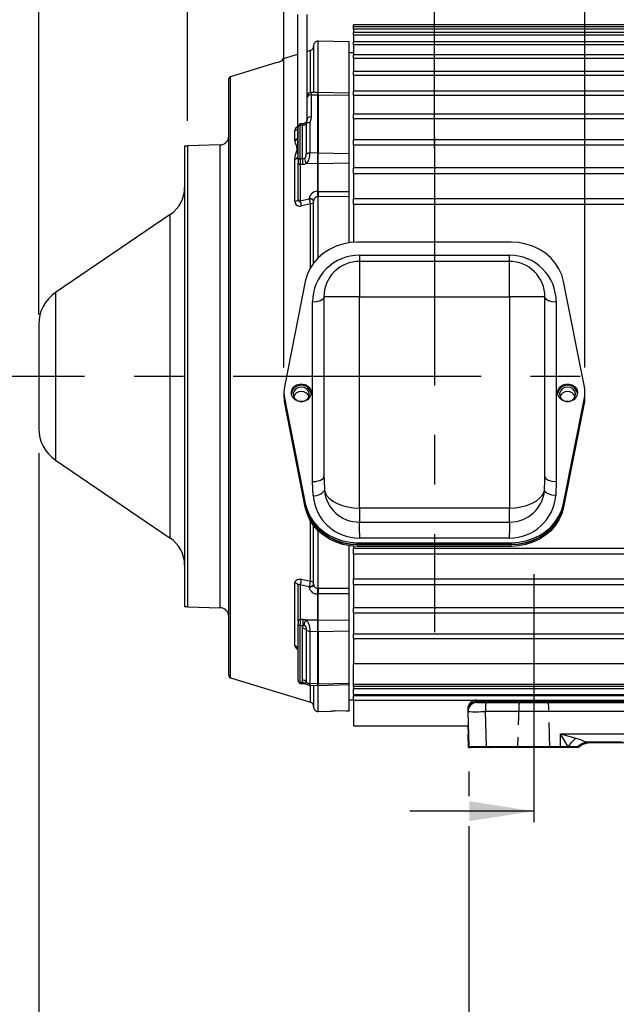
# Model space of a CAD drawing. Header units: inches. Extents: x 0 to 77, y 0 to 59.5.
# Tile 3 of 19: x 9.6 to 18.1, y 12 to 25.9. Entities that reach past the tile are written whole.
import ezdxf

# ---------------------------------------------------------------- set-up
doc = ezdxf.new("R2010")
doc.units = ezdxf.units.IN
doc.header["$LTSCALE"] = 7
doc.header["$MEASUREMENT"] = 0
doc.linetypes.add('CENTERX2', pattern=[0.8, 0.5, -0.1, 0.1, -0.1])
doc.linetypes.add('HIDDEN', pattern=[0.075, 0.05, -0.025])
doc.layers.add('CENTER', color=40, linetype='CENTERX2')
doc.layers.add('HIDDEN', color=102, linetype='HIDDEN')
doc.layers.add('DIMENSIONS', color=140, linetype='Continuous', lineweight=25)
doc.styles.add('SLDTEXTSTYLE0', font='TXT', dxfattribs={"width": 0.7})
doc.dimstyles.new('SLDDIMSTYLE1', dxfattribs={"dimtxt": 0.518519, "dimasz": 0.91, "dimexe": 0, "dimexo": 0.0625, "dimgap": 0.12963, "dimtad": 0, "dimtih": 1, "dimtoh": 1, "dimrnd": 1e-09, "dimzin": 12, "dimdsep": 46, "dimtxsty": 'SLDTEXTSTYLE0', "dimsah": 1, "dimcen": 0.09, "dimadec": 0, "dimazin": 3, "dimtfac": 1, "dimtmove": 0, "dimatfit": 0, "dimfxl": 0, "dimfrac": 2, "dimtolj": 1, "dimtzin": 12, "dimarcsym": 0})
doc.dimstyles.new('SLDDIMSTYLE11', dxfattribs={"dimtxt": 0.518519, "dimasz": 0.91, "dimexe": 0, "dimexo": 0.0625, "dimgap": 0.12963, "dimtad": 0, "dimtih": 1, "dimtoh": 1, "dimrnd": 1e-09, "dimzin": 4, "dimdsep": 46, "dimtxsty": 'SLDTEXTSTYLE0', "dimsah": 1, "dimcen": 0.09, "dimadec": 0, "dimazin": 1, "dimtfac": 1, "dimtmove": 0, "dimatfit": 0, "dimfxl": 0, "dimfrac": 2, "dimtolj": 1, "dimtzin": 12, "dimarcsym": 0})
doc.dimstyles.new('SLDDIMSTYLE3', dxfattribs={"dimtxt": 0.518519, "dimasz": 0.91, "dimexe": 0, "dimexo": 0.0625, "dimgap": 0.12963, "dimtad": 0, "dimtih": 1, "dimtoh": 1, "dimrnd": 1e-09, "dimzin": 12, "dimdsep": 46, "dimtxsty": 'SLDTEXTSTYLE0', "dimsah": 1, "dimcen": 0.09, "dimadec": 0, "dimazin": 3, "dimtfac": 1, "dimtofl": 0, "dimtmove": 0, "dimatfit": 3, "dimfxl": 0, "dimfrac": 2, "dimtolj": 1, "dimtzin": 12, "dimarcsym": 0})
doc.dimstyles.new('SLDDIMSTYLE4', dxfattribs={"dimtxt": 0.518519, "dimasz": 0.91, "dimexe": 0, "dimexo": 0.0625, "dimgap": 0.12963, "dimtad": 0, "dimtih": 1, "dimtoh": 1, "dimrnd": 1e-09, "dimzin": 4, "dimdsep": 46, "dimtxsty": 'SLDTEXTSTYLE0', "dimsah": 1, "dimcen": 0.09, "dimadec": 0, "dimazin": 1, "dimtfac": 1, "dimtofl": 0, "dimtmove": 0, "dimatfit": 3, "dimfxl": 0, "dimfrac": 2, "dimtolj": 1, "dimtzin": 12, "dimarcsym": 0})

# ---------------------------------------------------------------- blocks, each defined once
blk = doc.blocks.new('_D_20')
at = {"layer": 'DIMENSIONS'}
for p, q in [((15.484, 24.068), (15.484, 29.285)), ((22.387, 18.466), (22.387, 29.285)), ((15.484, 28.41), (17.752, 28.41)), ((18.455, 28.409), (18.281, 28.409)), ((18.281, 28.409), (18.281, 27.584)), ((20.428, 28.409), (20.602, 28.409)), ((20.602, 28.409), (20.602, 27.584)), ((22.387, 28.41), (21.131, 28.41)), ((18.281, 27.584), (18.455, 27.584)), ((20.602, 27.584), (20.428, 27.584))]:
    blk.add_line(p, q, dxfattribs=at)
for points in [[(15.484, 28.41), (16.394, 28.27), (16.394, 28.55)], [(22.387, 28.41), (21.477, 28.55), (21.477, 28.27)]]:
    blk.add_solid(points, dxfattribs=at)
at = {"layer": 'DIMENSIONS', "char_height": 0.5185, "attachment_point": 1, "style": 'SLDTEXTSTYLE0'}
for s, insert in [('6.90', (18.671, 29.193)), ('175.3', (18.455, 28.253))]:
    blk.add_mtext(s, dxfattribs=dict(at, insert=insert))
blk = doc.blocks.new('_D_21')
at = {"layer": 'DIMENSIONS'}
for p, q in [((16.887, 14.709), (15.137, 14.709)), ((18.651, 14.708), (18.476, 14.708)), ((18.476, 14.708), (18.476, 13.884)), ((20.623, 14.708), (20.797, 14.708)), ((20.797, 14.708), (20.797, 13.884)), ((22.387, 14.709), (24.137, 14.709)), ((18.476, 13.884), (18.651, 13.884)), ((20.797, 13.884), (20.623, 13.884))]:
    blk.add_line(p, q, dxfattribs=at)
for points in [[(16.887, 14.709), (15.977, 14.849), (15.977, 14.569)], [(22.387, 14.709), (23.297, 14.569), (23.297, 14.849)]]:
    blk.add_solid(points, dxfattribs=at)
at = {"layer": 'DIMENSIONS', "char_height": 0.5185, "attachment_point": 1, "style": 'SLDTEXTSTYLE0'}
for s, insert in [('5.50', (18.866, 15.493)), ('139.7', (18.651, 14.552))]:
    blk.add_mtext(s, dxfattribs=dict(at, insert=insert))
blk = doc.blocks.new('_D_22')
at = {"layer": 'DIMENSIONS'}
for p, q in [((13.359, 28.62), (13.359, 31.532)), ((17.609, 28.62), (17.609, 31.532)), ((13.359, 30.657), (11.609, 30.657)), ((14.498, 30.656), (14.324, 30.656)), ((14.324, 30.656), (14.324, 29.831)), ((16.47, 30.656), (16.644, 30.656)), ((16.644, 30.656), (16.644, 29.831)), ((17.609, 30.657), (19.359, 30.657)), ((14.324, 29.831), (14.498, 29.831)), ((16.644, 29.831), (16.47, 29.831)), ((13.359, 20.968), (13.359, 28.2)), ((17.609, 20.968), (17.609, 28.2))]:
    blk.add_line(p, q, dxfattribs=at)
for points in [[(13.359, 30.657), (12.449, 30.797), (12.449, 30.517)], [(17.609, 30.657), (18.519, 30.517), (18.519, 30.797)]]:
    blk.add_solid(points, dxfattribs=at)
at = {"layer": 'DIMENSIONS', "char_height": 0.5185, "attachment_point": 1, "style": 'SLDTEXTSTYLE0'}
for s, insert in [('4.25', (14.713, 31.441)), ('108.0', (14.498, 30.5))]:
    blk.add_mtext(s, dxfattribs=dict(at, insert=insert))
blk = doc.blocks.new('_D_23')
at = {"layer": 'DIMENSIONS'}
for p, q in [((9.897, 21.716), (9.897, 29.285)), ((11.996, 24.449), (11.996, 29.285)), ((9.897, 28.41), (8.147, 28.41)), ((10.176, 28.409), (10.002, 28.409)), ((10.002, 28.409), (10.002, 27.584)), ((11.717, 28.409), (11.891, 28.409)), ((11.891, 28.409), (11.891, 27.584)), ((11.996, 28.41), (13.746, 28.41)), ((10.002, 27.584), (10.176, 27.584)), ((11.891, 27.584), (11.717, 27.584))]:
    blk.add_line(p, q, dxfattribs=at)
for points in [[(9.897, 28.41), (8.987, 28.55), (8.987, 28.27)], [(11.996, 28.41), (12.906, 28.27), (12.906, 28.55)]]:
    blk.add_solid(points, dxfattribs=at)
at = {"layer": 'DIMENSIONS', "char_height": 0.5185, "attachment_point": 1, "style": 'SLDTEXTSTYLE0'}
for s, insert in [('2.10', (10.176, 29.193)), ('53.3', (10.176, 28.253))]:
    blk.add_mtext(s, dxfattribs=dict(at, insert=insert))
blk = doc.blocks.new('_D_24')
at = {"layer": 'DIMENSIONS'}
for p, q in [((11.996, 30.867), (11.996, 33.505)), ((26.887, 30.867), (26.887, 33.505)), ((11.996, 32.63), (17.752, 32.63)), ((18.455, 32.629), (18.281, 32.629)), ((18.281, 32.629), (18.281, 31.805)), ((20.428, 32.629), (20.602, 32.629)), ((20.602, 32.629), (20.602, 31.805)), ((26.887, 32.63), (21.131, 32.63)), ((18.281, 31.805), (18.455, 31.805)), ((20.602, 31.805), (20.428, 31.805)), ((11.996, 24.449), (11.996, 30.447)), ((26.887, 25.415), (26.887, 30.447))]:
    blk.add_line(p, q, dxfattribs=at)
for points in [[(11.996, 32.63), (12.906, 32.49), (12.906, 32.77)], [(26.887, 32.63), (25.977, 32.77), (25.977, 32.49)]]:
    blk.add_solid(points, dxfattribs=at)
at = {"layer": 'DIMENSIONS', "char_height": 0.5185, "attachment_point": 1, "style": 'SLDTEXTSTYLE0'}
for s, insert in [('14.89', (18.455, 33.414)), ('378.2', (18.455, 32.473))]:
    blk.add_mtext(s, dxfattribs=dict(at, insert=insert))
blk = doc.blocks.new('_D_29')
at = {"layer": 'DIMENSIONS'}
for p, q in [((9.897, 19.76), (9.897, 6.952)), ((30.011, 19.839), (30.011, 16.806)), ((30.011, 16.386), (30.011, 6.952)), ((9.897, 7.827), (18.265, 7.827)), ((18.968, 7.826), (18.794, 7.826)), ((18.794, 7.826), (18.794, 7.002)), ((20.94, 7.826), (21.114, 7.826)), ((21.114, 7.826), (21.114, 7.002)), ((30.011, 7.827), (21.643, 7.827)), ((18.794, 7.002), (18.968, 7.002)), ((21.114, 7.002), (20.94, 7.002))]:
    blk.add_line(p, q, dxfattribs=at)
for points in [[(9.897, 7.827), (10.807, 7.687), (10.807, 7.967)], [(30.011, 7.827), (29.101, 7.967), (29.101, 7.687)]]:
    blk.add_solid(points, dxfattribs=at)
at = {"layer": 'DIMENSIONS', "char_height": 0.5185, "attachment_point": 1, "style": 'SLDTEXTSTYLE0'}
for s, insert in [('20.11', (18.968, 8.611)), ('510.9', (18.968, 7.67))]:
    blk.add_mtext(s, dxfattribs=dict(at, insert=insert))
blk = doc.blocks.new('_D_30')
at = {"layer": 'DIMENSIONS'}
for p, q in [((15.968, 15.268), (15.968, 14.919)), ((23.309, 15.268), (23.309, 14.919)), ((15.968, 14.499), (15.968, 8.939)), ((23.309, 14.499), (23.309, 13.784)), ((23.309, 13.364), (23.309, 8.939)), ((15.968, 9.814), (17.949, 9.814)), ((18.652, 9.813), (18.478, 9.813)), ((18.478, 9.813), (18.478, 8.989)), ((20.625, 9.813), (20.799, 9.813)), ((20.799, 9.813), (20.799, 8.989)), ((23.309, 9.814), (21.327, 9.814)), ((18.478, 8.989), (18.652, 8.989)), ((20.799, 8.989), (20.625, 8.989))]:
    blk.add_line(p, q, dxfattribs=at)
for points in [[(15.968, 9.814), (16.878, 9.674), (16.878, 9.954)], [(23.309, 9.814), (22.399, 9.954), (22.399, 9.674)]]:
    blk.add_solid(points, dxfattribs=at)
at = {"layer": 'DIMENSIONS', "char_height": 0.5185, "attachment_point": 1, "style": 'SLDTEXTSTYLE0'}
for s, insert in [('7.34', (18.868, 10.598)), ('186.4', (18.652, 9.657))]:
    blk.add_mtext(s, dxfattribs=dict(at, insert=insert))

msp = doc.modelspace()

# ---------------------------------------------------------------- linework, layer by layer
for p, q in [((13.549467, 25.951081), (13.549467, 24.23854)), ((13.683967, 25.951081), (13.683967, 24.484728)), ((24.932967, 25.805695), (14.340967, 25.805695)), ((14.340967, 25.778597), (14.340967, 25.805695)), ((24.932967, 25.778852), (14.340967, 25.778852)), ((14.340967, 25.74633), (14.340967, 25.778852)), ((24.932967, 25.74633), (14.340967, 25.74633)), ((14.340967, 25.74633), (14.340967, 25.698618)), ((14.277967, 25.564695), (13.842616, 25.576095)), ((13.842616, 24.852681), (13.842616, 25.576095)), ((24.932967, 25.698618), (14.340967, 25.698618)), ((14.340967, 25.66037), (14.340967, 25.698618)), ((24.932967, 25.66037), (14.340967, 25.66037)), ((14.340967, 25.66037), (14.340967, 25.565872)), ((13.733386, 25.445094), (13.683967, 25.429985)), ((13.733386, 24.84876), (13.733386, 25.445094)), ((13.777967, 25.513117), (13.777967, 24.851074)), ((14.277967, 24.841281), (14.277967, 25.564695)), ((24.932967, 25.565872), (14.340967, 25.565872)), ((14.340967, 25.521659), (14.340967, 25.565872)), ((24.932967, 25.521659), (14.340967, 25.521659)), ((14.340967, 25.521659), (14.340967, 25.382068)), ((13.549467, 25.388864), (13.349903, 25.327851)), ((13.349903, 25.327851), (13.349903, 25.311793)), ((14.340967, 25.411195), (14.277967, 25.411195)), ((24.932967, 25.382068), (14.340967, 25.382068)), ((14.340967, 25.331718), (14.340967, 25.382068)), ((24.932967, 25.331718), (14.340967, 25.331718)), ((14.340967, 25.331718), (14.340967, 25.14922)), ((13.25827, 25.274577), (12.602903, 25.071101)), ((12.580967, 25.041653), (12.580967, 25.041686)), ((12.580967, 16.621565), (12.580967, 25.041653)), ((12.602903, 16.59192), (12.602903, 25.071101)), ((24.932967, 25.14922), (14.340967, 25.14922)), ((14.340967, 25.092626), (14.340967, 25.14922)), ((24.932967, 25.092626), (14.340967, 25.092626)), ((14.340967, 25.092626), (14.340967, 24.865988)), ((13.745317, 24.818517), (13.745316, 24.510667)), ((13.839317, 24.852681), (13.745317, 24.850219)), ((13.745317, 24.850219), (13.745317, 24.818517)), ((13.745317, 24.818517), (13.839317, 24.820342)), ((13.839317, 23.998741), (13.839317, 24.820342)), ((14.277967, 24.841281), (13.842616, 24.852681)), ((13.842616, 24.820342), (13.842616, 24.852681)), ((13.842616, 24.820342), (13.842616, 23.998741)), ((13.842616, 24.820342), (14.277967, 24.811892)), ((14.277967, 24.811892), (14.277967, 24.841281)), ((14.277967, 23.992038), (14.277967, 24.811892)), ((24.932967, 24.869878), (14.340967, 24.869878)), ((14.340967, 24.807005), (14.340967, 24.869878)), ((24.932967, 24.807005), (14.340967, 24.807005)), ((14.340967, 24.807005), (14.340967, 24.545129)), ((13.683964, 24.467606), (13.680816, 24.454079)), ((13.684911, 24.475403), (13.681035, 24.452712)), ((13.683967, 24.484728), (13.683967, 24.467606)), ((13.683967, 24.467606), (13.686052, 24.474897)), ((24.932967, 24.547105), (14.340967, 24.547105)), ((14.340967, 24.477983), (14.340967, 24.547105)), ((24.932967, 24.477983), (14.340967, 24.477983)), ((14.340967, 24.477983), (14.340967, 24.183738)), ((13.514385, 24.185477), (13.514386, 24.316433)), ((13.558967, 23.897299), (13.558967, 24.365304)), ((13.624741, 24.40884), (13.587219, 24.406835)), ((13.589155, 24.386003), (13.622616, 24.387805)), ((13.589155, 23.915246), (13.589155, 24.386003)), ((13.622616, 23.91519), (13.622616, 24.387805)), ((13.674118, 24.407287), (13.674118, 23.979847)), ((13.72562, 24.426767), (13.72562, 23.996991)), ((13.514705, 24.175999), (13.514385, 24.185477)), ((13.549467, 24.23854), (13.549467, 23.985114)), ((13.558967, 24.23854), (13.549467, 24.23854)), ((24.932967, 24.184435), (14.340967, 24.184435)), ((14.340967, 24.109164), (14.340967, 24.184435)), ((11.995967, 24.095695), (11.956667, 24.095695)), ((11.956667, 24.095695), (11.956667, 17.595695)), ((12.459239, 24.111099), (11.995967, 24.098968)), ((11.995967, 24.098968), (11.995967, 17.592422)), ((12.459239, 17.580291), (12.459239, 24.111099)), ((24.932967, 24.109164), (14.340967, 24.109164)), ((14.340967, 24.109164), (14.340967, 23.785774)), ((13.514386, 23.310413), (13.514386, 23.910075)), ((13.549467, 23.985114), (13.558967, 23.985114)), ((13.622616, 23.91519), (13.589155, 23.915246)), ((13.839317, 23.998741), (13.72562, 23.996991)), ((13.839317, 23.844116), (13.839317, 23.998741)), ((13.842616, 23.844116), (13.842616, 23.998741)), ((13.842616, 23.998741), (14.277967, 23.992038)), ((14.277967, 23.851519), (14.277967, 23.992038)), ((13.558967, 23.897299), (13.558967, 23.857998)), ((13.558967, 23.343175), (13.558967, 23.857998)), ((13.589155, 23.837871), (13.622616, 23.837822)), ((13.589155, 23.837871), (13.589155, 23.323312)), ((13.839317, 23.844116), (13.675273, 23.846906)), ((13.839317, 23.455107), (13.839317, 23.844116)), ((14.277967, 23.851519), (13.842616, 23.844116)), ((13.842616, 23.455107), (13.842616, 23.844116)), ((14.277967, 23.456101), (14.277967, 23.851519)), ((24.932967, 23.785843), (14.340967, 23.785843)), ((14.340967, 23.70459), (14.340967, 23.785843)), ((24.932967, 23.70459), (14.340967, 23.70459)), ((14.340967, 23.70459), (14.340967, 23.355598)), ((13.589155, 23.323312), (13.716616, 23.351429)), ((13.716616, 23.351429), (13.716616, 23.35763)), ((13.839317, 23.455107), (13.842616, 23.455107)), ((13.842616, 23.455107), (14.277967, 23.456101)), ((14.277967, 23.38136), (13.842616, 23.380459)), ((13.842616, 22.517391), (13.842616, 23.380459)), ((14.277967, 23.38136), (14.277967, 23.456101)), ((14.277967, 22.72949), (14.277967, 23.38136)), ((14.340967, 23.355598), (24.932967, 23.355598)), ((14.340967, 23.268694), (14.340967, 23.355598)), ((13.558967, 23.343175), (13.55745, 23.338042)), ((13.733386, 23.278659), (13.605925, 23.25064)), ((13.733386, 22.376698), (13.733386, 23.278659)), ((13.777967, 23.316727), (13.775895, 23.32361)), ((13.780077, 23.328443), (13.777967, 23.316727)), ((13.777967, 22.443682), (13.777967, 23.316727)), ((24.932967, 23.268694), (14.340967, 23.268694)), ((14.340967, 23.268694), (14.340967, 22.736286)), ((11.754922, 23.129395), (10.132831, 22.027003)), ((11.754922, 18.561995), (11.754922, 23.129395)), ((16.568579, 22.738318), (14.399355, 22.738318)), ((14.423967, 22.556234), (16.543967, 22.556234)), ((14.423967, 22.468318), (14.423967, 21.968318)), ((16.543967, 22.468318), (14.423967, 22.468318)), ((16.543967, 21.968318), (16.543967, 22.468318)), ((13.660749, 22.185016), (13.366563, 20.695519)), ((17.60137, 20.695519), (17.307184, 22.185016)), ((10.132831, 22.027003), (10.132831, 19.664387)), ((13.923967, 21.968318), (13.923967, 19.432796)), ((14.423967, 21.968318), (13.923967, 21.968318)), ((14.423967, 18.986318), (14.423967, 21.968318)), ((14.423967, 21.968318), (16.543967, 21.968318)), ((16.543967, 21.968318), (16.543967, 18.986318)), ((17.043967, 21.968318), (16.543967, 21.968318)), ((17.043967, 19.432796), (17.043967, 21.968318)), ((13.763967, 19.360712), (13.763967, 21.896234)), ((17.203967, 21.896234), (17.203967, 19.360712)), ((9.896667, 21.578203), (9.896667, 21.365607)), ((9.896667, 21.365607), (9.896667, 20.110429)), ((13.358967, 20.618005), (13.358967, 20.59647)), ((13.358967, 20.587543), (13.358967, 20.566008)), ((17.608967, 20.59647), (17.608967, 20.618005)), ((17.608967, 20.566008), (17.608967, 20.587543)), ((13.366563, 20.540492), (13.660749, 19.050995)), ((13.366563, 20.518957), (13.366563, 20.540492)), ((13.660749, 19.02946), (13.366563, 20.518957)), ((13.366563, 20.510029), (13.660749, 19.020533)), ((13.366563, 20.488494), (13.366563, 20.510029)), ((13.660749, 18.998997), (13.366563, 20.488494)), ((17.307184, 19.050995), (17.60137, 20.540492)), ((17.60137, 20.518957), (17.307184, 19.02946)), ((17.307184, 19.020533), (17.60137, 20.510029)), ((17.60137, 20.488494), (17.307184, 18.998997)), ((17.60137, 20.540492), (17.60137, 20.518957)), ((17.60137, 20.510029), (17.60137, 20.488494)), ((10.132831, 19.664387), (11.754922, 18.561995)), ((13.771642, 19.161828), (13.763967, 19.360712)), ((13.923967, 19.432796), (13.925373, 19.384708)), ((13.925373, 19.384708), (13.929782, 19.233912)), ((17.038151, 19.233912), (17.042561, 19.384717)), ((17.042561, 19.384717), (17.043967, 19.432796)), ((17.203967, 19.360712), (17.196291, 19.161828)), ((13.660749, 19.050995), (13.660749, 19.02946)), ((17.307184, 19.02946), (17.307184, 19.050995)), ((13.660749, 19.020533), (13.660749, 18.998997)), ((16.543967, 18.986318), (14.423967, 18.986318)), ((17.307184, 18.998997), (17.307184, 19.020533)), ((13.733386, 17.954415), (13.733386, 18.807315)), ((14.424003, 18.787909), (16.543931, 18.787909)), ((13.777967, 17.91053), (13.777967, 18.740331)), ((13.842616, 17.855492), (13.842616, 18.666622)), ((14.399355, 18.497693), (16.568579, 18.497693)), ((14.399355, 18.476158), (14.399355, 18.497693)), ((16.543891, 18.563203), (14.424043, 18.563203)), ((16.568579, 18.497693), (16.568579, 18.476158)), ((14.277967, 17.855429), (14.277967, 18.454523)), ((14.340967, 18.447727), (14.340967, 18.422696)), ((14.340967, 18.422696), (24.932967, 18.422696)), ((14.340967, 18.335792), (14.340967, 18.422696)), ((14.399355, 18.476158), (16.568579, 18.476158)), ((16.568579, 18.46723), (14.399355, 18.46723)), ((14.399355, 18.445695), (14.399355, 18.46723)), ((16.568579, 18.445695), (14.399355, 18.445695)), ((16.568579, 18.445695), (16.568579, 18.46723)), ((24.932967, 18.335792), (14.340967, 18.335792)), ((14.340967, 18.335792), (14.340967, 17.9868)), ((13.514386, 17.041985), (13.514386, 17.930729)), ((13.605925, 17.981879), (13.733386, 17.954415)), ((14.340967, 17.9868), (24.932967, 17.9868)), ((14.340967, 17.905547), (14.340967, 17.9868)), ((13.558967, 17.891982), (13.557367, 17.898388)), ((13.558967, 17.392407), (13.558967, 17.891982)), ((13.589155, 17.903144), (13.589155, 17.412533)), ((13.716616, 17.875641), (13.589155, 17.903144)), ((13.716616, 17.869627), (13.716616, 17.875641)), ((13.775899, 17.903663), (13.777967, 17.91053)), ((13.777967, 17.91053), (13.78015, 17.900272)), ((13.842616, 17.855492), (14.277967, 17.855429)), ((14.277967, 17.774621), (14.277967, 17.855429)), ((14.340967, 17.905616), (14.340967, 17.582226)), ((14.340967, 17.905547), (24.932967, 17.905547)), ((13.842616, 17.774781), (13.839317, 17.774781)), ((13.839317, 17.41099), (13.839317, 17.774781)), ((13.842616, 17.41099), (13.842616, 17.774781)), ((14.277967, 17.774621), (13.842616, 17.774781)), ((14.277967, 17.403586), (14.277967, 17.774621)), ((11.956667, 17.595695), (11.995967, 17.595695)), ((11.995967, 17.592422), (12.459239, 17.580291)), ((14.340967, 17.582226), (24.932967, 17.582226)), ((14.340967, 17.506955), (14.340967, 17.582226)), ((14.340967, 17.507653), (14.340967, 17.213407)), ((13.558967, 17.392407), (13.558967, 17.350413)), ((13.625315, 17.412522), (13.589155, 17.412533)), ((13.663543, 17.408001), (13.625315, 17.412522)), ((13.663543, 17.408001), (13.839317, 17.41099)), ((13.839317, 17.245955), (13.839317, 17.41099)), ((13.842616, 17.245955), (13.842616, 17.41099)), ((13.842616, 17.41099), (14.277967, 17.403586)), ((14.277967, 17.253608), (14.277967, 17.403586)), ((14.340967, 17.506955), (24.932967, 17.506955)), ((13.558967, 16.549971), (13.558967, 17.350413)), ((13.589155, 17.329855), (13.625316, 17.329855)), ((13.589155, 16.524707), (13.589155, 17.329855)), ((13.62288, 17.287094), (13.625316, 17.329855)), ((13.62288, 16.557727), (13.62288, 17.287094)), ((13.625316, 17.329855), (13.644852, 17.329851)), ((13.674382, 17.267522), (13.674382, 16.534143)), ((13.725884, 17.247949), (13.839317, 17.245955)), ((13.725884, 17.247949), (13.725884, 16.510559)), ((13.839317, 16.508156), (13.839317, 17.245955)), ((13.842616, 17.245955), (14.277967, 17.253608)), ((13.842616, 17.245955), (13.842616, 16.508156)), ((14.277967, 16.517378), (14.277967, 17.253608)), ((14.340967, 17.213407), (24.932967, 17.213407)), ((14.340967, 17.144285), (14.340967, 17.213407)), ((14.340967, 17.146261), (14.340967, 16.792462)), ((14.340967, 17.144285), (24.932967, 17.144285)), ((14.340967, 16.792462), (24.932967, 16.792462)), ((14.340967, 16.499695), (14.340967, 16.792462)), ((12.602903, 16.59192), (13.733386, 16.246296)), ((13.588494, 16.513091), (13.625898, 16.51185)), ((13.625624, 16.52349), (13.589155, 16.524707)), ((13.717607, 16.489425), (13.715166, 16.489665)), ((13.717555, 16.487462), (13.839317, 16.484274)), ((13.839317, 16.508156), (13.725884, 16.510559)), ((13.733386, 16.246296), (13.733386, 16.487048)), ((13.777967, 16.48588), (13.777967, 16.178273)), ((13.842616, 16.508156), (14.277967, 16.517378)), ((13.842616, 16.484274), (13.842616, 16.508156)), ((13.842616, 16.484274), (14.277967, 16.495674)), ((13.842616, 16.115295), (13.842616, 16.484274)), ((14.277967, 16.495674), (14.277967, 16.517378)), ((14.277967, 16.127755), (14.277967, 16.495674)), ((14.340967, 16.499695), (24.932967, 16.499695)), ((14.340967, 16.468695), (14.340967, 16.499695)), ((24.932967, 16.468695), (14.340967, 16.468695)), ((14.340967, 16.468695), (14.340967, 16.437695)), ((24.932967, 16.437695), (14.340967, 16.437695)), ((14.340967, 16.356536), (14.340967, 16.437695)), ((14.277967, 16.280195), (14.340967, 16.280195)), ((14.340967, 16.356536), (24.932967, 16.356536)), ((14.340967, 16.356536), (14.340967, 16.334615)), ((24.932967, 16.334615), (14.340967, 16.334615)), ((14.340967, 16.276695), (14.340967, 16.334615)), ((14.340967, 16.276695), (16.079173, 16.276695)), ((14.340967, 16.276695), (14.340967, 15.912538)), ((16.079173, 16.259695), (16.079173, 16.276695)), ((16.079173, 16.276695), (23.197541, 16.276695)), ((16.079173, 16.259695), (23.197541, 16.259695)), ((13.842616, 16.115295), (14.027967, 16.120149)), ((14.027967, 16.120149), (14.027967, 16.120293)), ((14.090967, 16.122857), (14.277967, 16.127755)), ((14.237509, 16.126695), (14.277967, 16.126695)), ((14.277967, 16.127755), (14.277967, 16.126695)), ((15.954216, 16.148423), (15.954601, 16.133698)), ((15.955051, 16.119923), (15.955081, 16.115548)), ((15.989635, 16.238919), (15.996548, 16.232183)), ((16.084699, 16.242695), (16.20502, 16.242695)), ((16.20502, 16.242695), (16.20502, 16.117695)), ((16.20502, 16.242695), (23.071693, 16.242695)), ((15.955106, 16.114423), (15.960003, 16.113861)), ((15.955106, 16.114423), (15.968113, 15.617695)), ((16.20502, 16.114423), (16.20502, 16.117695)), ((16.218028, 15.617695), (16.20502, 16.114423)), ((23.071693, 16.114423), (16.20502, 16.114423)), ((14.340967, 15.912538), (15.960393, 15.912538)), ((15.957403, 15.912538), (15.960495, 15.794423)), ((15.960495, 15.794423), (15.963884, 15.779218)), ((15.965333, 15.609695), (15.960495, 15.794423)), ((17.37185, 15.617695), (17.263857, 15.802423)), ((17.263857, 15.802423), (17.479842, 15.741061)), ((17.263857, 15.802423), (22.012857, 15.802423)), ((17.263857, 15.617695), (17.263857, 15.802423)), ((15.965333, 15.609695), (15.98987, 15.609695)), ((16.218028, 15.617695), (15.968113, 15.617695)), ((15.989869, 15.609695), (15.990627, 15.616585)), ((16.137279, 15.609695), (15.989869, 15.609695)), ((16.215418, 15.609695), (16.137278, 15.609695)), ((16.267995, 15.609695), (16.215418, 15.609695)), ((17.263857, 15.617695), (16.218028, 15.617695)), ((16.250934, 15.617695), (16.267995, 15.609695)), ((16.267995, 15.609695), (16.269885, 15.609695)), ((16.318887, 15.617695), (16.269885, 15.609697)), ((16.768542, 15.609695), (16.269885, 15.609695)), ((16.768542, 15.609697), (16.719552, 15.617695)), ((16.768542, 15.609695), (16.770464, 15.609695)), ((16.770464, 15.609695), (16.788013, 15.617695)), ((16.988784, 15.609695), (16.770464, 15.609695)), ((16.973594, 15.617695), (16.988784, 15.609695)), ((17.090691, 15.609695), (16.988784, 15.609695)), ((17.090691, 15.609695), (17.09265, 15.617695)), ((17.200853, 15.609695), (17.090691, 15.609695)), ((17.200853, 15.609695), (17.176187, 15.617695)), ((17.409373, 15.609695), (17.200853, 15.609695)), ((17.37185, 15.617695), (17.263857, 15.617695)), ((17.501337, 15.617695), (17.371851, 15.617695)), ((17.409373, 15.609695), (17.376701, 15.617695)), ((17.409373, 15.609695), (17.42637, 15.617695)), ((17.481187, 15.609695), (17.409373, 15.609695)), ((17.485081, 15.616457), (17.481187, 15.609695)), ((17.481189, 15.609695), (17.481703, 15.609695)), ((17.494988, 15.617695), (17.481707, 15.609696)), ((17.511076, 15.609695), (17.481707, 15.609695)), ((17.513857, 15.617695), (17.501342, 15.617695)), ((17.510093, 15.608986), (17.564145, 15.645429)), ((17.511076, 15.609695), (17.511076, 15.617695)), ((17.571384, 15.648708), (17.632507, 15.668757)), ((17.608883, 15.684645), (17.597586, 15.680695)), ((17.60122, 15.678198), (17.669931, 15.678198)), ((17.609626, 15.66374), (17.649268, 15.671152)), ((17.612393, 15.67174), (17.652238, 15.679173)), ((18.352069, 15.672695), (17.617512, 15.672695)), ((17.61924, 15.665931), (17.623034, 15.672695)), ((17.636858, 15.679582), (17.644068, 15.681836)), ((17.658963, 15.680695), (17.640418, 15.680695)), ((17.643998, 15.684661), (17.658963, 15.680695)), ((17.679782, 15.680695), (17.651794, 15.675561)), ((18.132819, 15.680695), (17.658963, 15.680695)), ((17.686203, 15.678198), (17.972583, 15.678198))]:
    msp.add_line(p, q)
at = {"color": 179, "linetype": 'Continuous', "lineweight": 18}
msp.add_line((16.079173, 16.276695), (23.197541, 16.276695), dxfattribs=at)
at = {"flags": 128}
for points in [[(13.349903, 25.311793), (13.341075, 25.307479), (13.337714, 25.304202)], [(13.839317, 24.820342), (13.839317, 24.833886), (13.839317, 24.843986), (13.839317, 24.850315), (13.839317, 24.852668), (13.839317, 24.852681)], [(13.686052, 24.474897), (13.688607, 24.48383), (13.701841, 24.497664), (13.72172, 24.507071), (13.745316, 24.510667)], [(13.745316, 24.510667), (13.738035, 24.472064), (13.72562, 24.426767)], [(13.589155, 24.386003), (13.588702, 24.399466), (13.588409, 24.406113), (13.588343, 24.406102)], [(13.622616, 24.387805), (13.623362, 24.39877), (13.623937, 24.405935), (13.624299, 24.408779), (13.624314, 24.408569)], [(13.514386, 23.910075), (13.524609, 23.973479), (13.54392, 24.040872), (13.539123, 24.091016), (13.522744, 24.135881), (13.514705, 24.175999)], [(13.589155, 23.915246), (13.583224, 23.914822), (13.577543, 23.913747), (13.572324, 23.912061), (13.567761, 23.909826), (13.564023, 23.907126), (13.561249, 23.904061), (13.559543, 23.900744), (13.558967, 23.897299)], [(13.648944, 23.920507), (13.63606, 23.916396), (13.622616, 23.91519)], [(13.558967, 23.857998), (13.561078, 23.850695), (13.563863, 23.847138), (13.567761, 23.843949), (13.572568, 23.841335), (13.577969, 23.839433), (13.589155, 23.837871)], [(13.622616, 23.837822), (13.649517, 23.840091), (13.675273, 23.846906)], [(13.775895, 23.32361), (13.773328, 23.332138), (13.760094, 23.345279), (13.740214, 23.354215), (13.716616, 23.35763)], [(13.777967, 23.310528), (13.776796, 23.318378), (13.773328, 23.325937), (13.76769, 23.332924), (13.760094, 23.339078), (13.75082, 23.344171), (13.740214, 23.348014), (13.728669, 23.350463), (13.716616, 23.351429)], [(13.840967, 23.380457), (13.840142, 23.380454), (13.839317, 23.380459)], [(13.842616, 23.380459), (13.84179, 23.380454), (13.840967, 23.380457)], [(13.55745, 23.338042), (13.555798, 23.332447), (13.54661, 23.322797), (13.532327, 23.315198), (13.514386, 23.310413)], [(13.558967, 23.343175), (13.559598, 23.335302), (13.561332, 23.328938)], [(13.561332, 23.328938), (13.564089, 23.323918), (13.567711, 23.320424), (13.572154, 23.31849), (13.577231, 23.318248), (13.582897, 23.319799), (13.589155, 23.323312)], [(14.399355, 22.738318), (14.294975, 22.731802), (14.192627, 22.71238), (14.094302, 22.68043), (14.001915, 22.636575), (13.917264, 22.581668), (13.841996, 22.516777), (13.777576, 22.443166), (13.725259, 22.362267), (13.686062, 22.275655), (13.660749, 22.185016)], [(17.307184, 22.185016), (17.281871, 22.275655), (17.242674, 22.362267), (17.190357, 22.443166), (17.125937, 22.516777), (17.050669, 22.581668), (16.966018, 22.636575), (16.873631, 22.68043), (16.775307, 22.71238), (16.672958, 22.731802), (16.568579, 22.738318)], [(17.049577, 21.95561), (17.056146, 21.940732), (17.090829, 21.917347), (17.142737, 21.901721), (17.203967, 21.896234)], [(13.763967, 21.896234), (13.825196, 21.901721), (13.877104, 21.917347), (13.911787, 21.940733), (13.912852, 21.943145)], [(13.603967, 20.488108), (13.558346, 20.494905), (13.51767, 20.514557), (13.486345, 20.544936), (13.467766, 20.58275), (13.463946, 20.6239), (13.4753, 20.663928), (13.500597, 20.698495), (13.537096, 20.723857), (13.580841, 20.737264), (13.627092, 20.737264), (13.670837, 20.723857), (13.707336, 20.698495), (13.732633, 20.663928), (13.743987, 20.6239), (13.740167, 20.58275), (13.721588, 20.544936), (13.690263, 20.514557), (13.649587, 20.494905), (13.603967, 20.488108)], [(17.363967, 20.488108), (17.318346, 20.494905), (17.27767, 20.514557), (17.246345, 20.544936), (17.227766, 20.58275), (17.223946, 20.6239), (17.2353, 20.663928), (17.260597, 20.698495), (17.297096, 20.723857), (17.340841, 20.737264), (17.387092, 20.737264), (17.430837, 20.723857), (17.467336, 20.698495), (17.492633, 20.663928), (17.503987, 20.6239), (17.500167, 20.58275), (17.481588, 20.544936), (17.450263, 20.514557), (17.409587, 20.494905), (17.363967, 20.488108)], [(13.603967, 20.693335), (13.562966, 20.686493), (13.527502, 20.666889), (13.502365, 20.637173), (13.490951, 20.601356), (13.494799, 20.564277), (13.513392, 20.530942), (13.544216, 20.505855), (13.583111, 20.492403), (13.624822, 20.492403), (13.663717, 20.505855), (13.694541, 20.530942), (13.713134, 20.564277), (13.716982, 20.601356), (13.705568, 20.637173), (13.680431, 20.666889), (13.644967, 20.686493), (13.603967, 20.693335)], [(17.363967, 20.693335), (17.322966, 20.686493), (17.287502, 20.666889), (17.262365, 20.637173), (17.250951, 20.601356), (17.254799, 20.564277), (17.273392, 20.530942), (17.304216, 20.505855), (17.343111, 20.492403), (17.384822, 20.492403), (17.423717, 20.505855), (17.454541, 20.530942), (17.473134, 20.564277), (17.476982, 20.601356), (17.465568, 20.637173), (17.440431, 20.666889), (17.404967, 20.686493), (17.363967, 20.693335)], [(13.763967, 19.360712), (13.808725, 19.363675), (13.841679, 19.369887), (13.877104, 19.381925), (13.911787, 19.405314), (13.923545, 19.427581), (13.923967, 19.432796)], [(17.043967, 19.432796), (17.055856, 19.405637), (17.090829, 19.381934), (17.143432, 19.366199), (17.203967, 19.360712)], [(13.929782, 19.233912), (13.944478, 19.195549), (13.965802, 19.1614), (13.994015, 19.129269), (14.049366, 19.084944), (14.112951, 19.049682), (14.185438, 19.021703), (14.262654, 19.001939), (14.342598, 18.990223), (14.423967, 18.986318)], [(16.543967, 18.986318), (16.625376, 18.990226), (16.705341, 19.001953), (16.782538, 19.021719), (16.854983, 19.049683), (16.918566, 19.084943), (16.973918, 19.129269), (17.014354, 19.179322), (17.038151, 19.233912)], [(17.196291, 19.161828), (17.14025, 19.169708), (17.091356, 19.185967), (17.059212, 19.205336), (17.055812, 19.208265), (17.038152, 19.233912)], [(13.660749, 19.050995), (13.686062, 18.960356), (13.725259, 18.873744), (13.777576, 18.792845), (13.841996, 18.719234), (13.917264, 18.654343), (14.001915, 18.599436), (14.094302, 18.555581), (14.192627, 18.523631), (14.294975, 18.504209), (14.399355, 18.497693)], [(16.568579, 18.497693), (16.672958, 18.504209), (16.775307, 18.523631), (16.873631, 18.555581), (16.966018, 18.599436), (17.050669, 18.654343), (17.125937, 18.719234), (17.190357, 18.792845), (17.242674, 18.873744), (17.281871, 18.960356), (17.307184, 19.050995)], [(13.660749, 19.02946), (13.686062, 18.938821), (13.725259, 18.852209), (13.777576, 18.77131), (13.841996, 18.697699), (13.917264, 18.632808), (14.001915, 18.577901), (14.094302, 18.534045), (14.192627, 18.502096), (14.294975, 18.482674), (14.399355, 18.476158)], [(14.399355, 18.46723), (14.294975, 18.473746), (14.192627, 18.493168), (14.094302, 18.525118), (14.001915, 18.568973), (13.917264, 18.62388), (13.841996, 18.688771), (13.777576, 18.762382), (13.725259, 18.843281), (13.686062, 18.929893), (13.660749, 19.020533)], [(14.399355, 18.445695), (14.294975, 18.452211), (14.192627, 18.471633), (14.094302, 18.503583), (14.001915, 18.547438), (13.917264, 18.602345), (13.841996, 18.667236), (13.777576, 18.740847), (13.725259, 18.821746), (13.686062, 18.908358), (13.660749, 18.998997)], [(14.423967, 18.986318), (14.423976, 18.921582), (14.423985, 18.863277), (14.423994, 18.817193), (14.424003, 18.787909)], [(16.543931, 18.787909), (16.54394, 18.817193), (16.543949, 18.863277), (16.543958, 18.921582), (16.543967, 18.986318)], [(16.568579, 18.476158), (16.672958, 18.482674), (16.775307, 18.502096), (16.873631, 18.534045), (16.966018, 18.577901), (17.050669, 18.632808), (17.125937, 18.697699), (17.190357, 18.77131), (17.242674, 18.852209), (17.281871, 18.938821), (17.307184, 19.02946)], [(17.307184, 19.020533), (17.281871, 18.929893), (17.242674, 18.843281), (17.190357, 18.762382), (17.125937, 18.688771), (17.050669, 18.62388), (16.966018, 18.568973), (16.873631, 18.525118), (16.775307, 18.493168), (16.672958, 18.473746), (16.568579, 18.46723)], [(17.307184, 18.998997), (17.281871, 18.908358), (17.242674, 18.821746), (17.190357, 18.740847), (17.125937, 18.667236), (17.050669, 18.602345), (16.966018, 18.547438), (16.873631, 18.503583), (16.775307, 18.471633), (16.672958, 18.452211), (16.568579, 18.445695)], [(14.42403, 18.635286), (14.424023, 18.685083), (14.424016, 18.729933), (14.424009, 18.765382), (14.424003, 18.787909)], [(16.543931, 18.787909), (16.543924, 18.765382), (16.543917, 18.729933), (16.543911, 18.685083), (16.543904, 18.635286)], [(14.42403, 18.635286), (14.424037, 18.598238), (14.424043, 18.563203)], [(16.543891, 18.563203), (16.543897, 18.598238), (16.543904, 18.635286)], [(13.514386, 17.930729), (13.516075, 17.943993), (13.521142, 17.956033), (13.529261, 17.966334), (13.540227, 17.974585), (13.569585, 17.983923), (13.605925, 17.981879)], [(13.589155, 17.903144), (13.577178, 17.908768), (13.571944, 17.909273), (13.567488, 17.908318), (13.563877, 17.906003), (13.561279, 17.902541)], [(13.777967, 17.916543), (13.776796, 17.908692), (13.773327, 17.901133), (13.76769, 17.894146), (13.760094, 17.887992), (13.75082, 17.882899), (13.740214, 17.879057), (13.728669, 17.876607), (13.716616, 17.875641)], [(13.716616, 17.869627), (13.740214, 17.873043), (13.760094, 17.881979), (13.773328, 17.89512), (13.775899, 17.903663)], [(13.839317, 17.855492), (13.840142, 17.855503), (13.840966, 17.855506)], [(13.840966, 17.855506), (13.84179, 17.855503), (13.842616, 17.855492)], [(13.589155, 17.412533), (13.583224, 17.412058), (13.577543, 17.410853), (13.572324, 17.408962), (13.567761, 17.406456), (13.564023, 17.403428), (13.561249, 17.39999), (13.559543, 17.39627), (13.558967, 17.392407)], [(13.663543, 17.408001), (13.690881, 17.384617), (13.709771, 17.348571), (13.71646, 17.325831), (13.72141, 17.300814), (13.724763, 17.273147), (13.725884, 17.247949)], [(13.644852, 17.329851), (13.653273, 17.328032), (13.65698, 17.326374), (13.660266, 17.32407), (13.66309, 17.321051), (13.66545, 17.317318), (13.668986, 17.308175), (13.673076, 17.287368), (13.674382, 17.267521)], [(13.625624, 16.52349), (13.62334, 16.539412), (13.62288, 16.557727)], [(13.589155, 16.524707), (13.588984, 16.515812), (13.588923, 16.513492)], [(13.625019, 16.51188), (13.643063, 16.509992), (13.659424, 16.505742)], [(13.625624, 16.52349), (13.625425, 16.5146), (13.625428, 16.512289)], [(13.652409, 16.516642), (13.63938, 16.520907), (13.625624, 16.52349)], [(13.674381, 16.534142), (13.673347, 16.522768), (13.670171, 16.515268), (13.667574, 16.513273), (13.663924, 16.512854), (13.661582, 16.513295), (13.658866, 16.514135), (13.652409, 16.516642)], [(13.652409, 16.516642), (13.655809, 16.508337), (13.659593, 16.506504)], [(13.725884, 16.510559), (13.724897, 16.496519), (13.721985, 16.488994), (13.717607, 16.489425)], [(13.839317, 16.484274), (13.839317, 16.485292), (13.839317, 16.489661), (13.839317, 16.497354), (13.839317, 16.508156)], [(15.996548, 16.232183), (16.035063, 16.252473), (16.079173, 16.259695)], [(16.080063, 16.242695), (16.079841, 16.246918), (16.079173, 16.259695)], [(15.955695, 16.168151), (15.954927, 16.138016), (15.955014, 16.125422)], [(17.371851, 15.617695), (17.42267, 15.683354), (17.479842, 15.741061)], [(17.479842, 15.741061), (17.546623, 15.718654), (17.595853, 15.697419), (17.643998, 15.684661)], [(17.637782, 15.676605), (17.574662, 15.664415), (17.501341, 15.617694)], [(17.512871, 15.616986), (17.569535, 15.65519), (17.635284, 15.676757)]]:
    msp.add_lwpolyline(points, dxfattribs=at)
for centre, radius, start, end in [((13.840967, 25.513117), 0.063, 88.5000002, 180), ((13.714967, 25.505341), 0.063, 287, 0), ((13.185962, 25.584029), 0.317788, 283.1518803, 301.0563339), ((13.095845, 25.837846), 0.586121, 286.0978442, 293.0487446), ((13.358967, 25.298206), 0.031, 106.999998, 180), ((12.611967, 25.041653), 0.031, 107.2618313, 180.0000002), ((12.611787, 25.041589), 0.03082, 106.7525818, 179.8804214), ((13.746967, 24.787241), 0.063, 91.5000208, 180), ((13.73943, 24.762598), 0.056228, 83.9901538, 170.5421179), ((13.840967, 24.789702), 0.063, 88.4999861, 91.4999554), ((13.840966, 24.735372), 0.084986, 89.999966, 91.1118602), ((13.840967, 24.735372), 0.084986, 88.8881315, 90.000034), ((13.579313, 24.310922), 0.065161, 118.8016677, 175.148672), ((13.507016, 24.367601), 0.051696, 278.1956072, 325.1992515), ((13.58541, 24.359102), 0.027161, 82.074018, 166.8005564), ((13.589967, 24.375937), 0.031, 91.0210372, 135.7499992), ((13.624217, 24.461388), 0.0736, 268.7534055, 312.6869763), ((13.585941, 24.542326), 0.138801, 285.8335095, 313.8682743), ((13.724017, 24.353185), 0.0736, 88.7515162, 132.6854502), ((13.861781, 24.404345), 0.187675, 164.6328045, 179.1032353), ((12.455967, 24.236057), 0.125, 271.4999997, 359.9999933), ((13.507623, 24.236798), 0.051764, 277.5064553, 323.9347713), ((13.504934, 24.230173), 0.055054, 280.2248261, 323.9873731), ((13.511641, 23.957647), 0.047651, 273.3020327, 344.7254406), ((16.675922, 23.876559), 3.087009, 179.2819375, 180.7180668), ((15.280475, 23.876507), 1.658311, 178.6633482, 181.3366895), ((13.615549, 23.969684), 0.059444, 304.1796553, 9.8446073), ((13.827197, 23.942761), 0.179637, 187.1160865, 212.2496898), ((13.723427, 23.917647), 0.079374, 88.4166032, 128.4054827), ((13.525414, 23.980664), 0.200871, 318.2490852, 4.6620872), ((13.840966, 23.89163), 0.107124, 89.9999609, 90.8820304), ((13.840967, 23.89163), 0.107124, 89.1179472, 90.0000391), ((13.840967, 23.941096), 0.096994, 269.025823, 270.9742227), ((11.495967, 23.510429), 0.4607, 304.2004841, 0), ((13.827556, 23.343945), 0.111782, 83.960523, 172.9678759), ((13.471247, 23.256565), 0.263068, 4.8175851, 21.1373857), ((13.837256, 23.323064), 0.057432, 87.9430976, 174.6263815), ((12.135759, 23.417778), 1.703967, 358.7450385, 1.2552692), ((15.546097, 23.417783), 1.70389, 178.7448276, 181.2551724), ((13.582202, 23.31429), 0.067927, 183.2715593, 290.440798), ((13.343832, 23.228429), 0.263033, 4.8438524, 21.1448963), ((13.723068, 23.35538), 0.077412, 277.6596221, 303.335919), ((13.752601, 23.312577), 0.025448, 300.7421665, 355.3803053), ((14.423952, 21.896248), 0.659986, 89.998745, 180.0012542), ((28.381968, 22.512276), 13.95807, 179.8195591, 180.1804408), ((16.543981, 21.896248), 0.659986, 359.998745, 90.001255), ((-5.963792, 22.512276), 22.507802, 359.8881009, 0.1118991), ((14.423967, 21.968318), 0.5, 90, 135), ((16.543967, 21.968318), 0.5, 45, 90), ((14.423967, 21.968318), 0.5, 135, 180), ((16.543967, 21.968318), 0.5, 359.9999994, 45), ((10.435967, 21.580961), 0.5393, 124.2004841, 180), ((13.603967, 20.578173), 0.142127, 9.9678311, 170.0321689), ((17.363967, 20.578173), 0.142127, 9.9678311, 170.0321689), ((13.758858, 20.59653), 0.399891, 180.0085257, 191.1854318), ((13.758858, 20.587602), 0.399891, 180.0085257, 191.1854318), ((13.758858, 20.566067), 0.399891, 180.0085257, 191.1854318), ((13.758379, 20.618005), 0.39941, 168.8096274, 191.1903726), ((13.599783, 20.5195), 0.111831, 87.8560878, 158.2358919), ((13.60815, 20.5195), 0.111831, 21.7641081, 92.1439122), ((17.359783, 20.5195), 0.111831, 87.8560878, 158.2358919), ((17.36815, 20.5195), 0.111831, 21.7641081, 92.1439122), ((17.209554, 20.618005), 0.39941, 348.8096274, 11.1903726), ((17.209075, 20.59653), 0.399891, 348.8145682, 359.9914743), ((17.209075, 20.587602), 0.399891, 348.8145682, 359.9914743), ((17.209075, 20.566067), 0.399891, 348.8145682, 359.9914743), ((10.435967, 20.110429), 0.5393, 180, 235.7995159), ((13.786866, 19.337935), 0.176764, 265.0593231, 323.9503595), ((14.422411, 19.282975), 0.495067, 185.6874981, 270.184141), ((16.545827, 19.282636), 0.494729, 269.780355, 354.3480931), ((14.420516, 19.214175), 0.650982, 184.612248, 270.3104448), ((16.547417, 19.214175), 0.650982, 269.6896559, 355.3877557), ((11.495967, 18.180961), 0.4607, 0, 55.7995159), ((13.512741, 17.883812), 0.046945, 18.0876754, 87.9923681), ((13.343975, 17.99652), 0.262359, 339.1508353, 356.800854), ((13.471809, 17.968931), 0.261979, 339.13948, 356.8237498), ((13.72177, 17.884844), 0.070535, 51.5714732, 80.5207833), ((13.746573, 17.915094), 0.031427, 2.6420154, 52.7176183), ((13.576237, 17.893732), 0.017358, 149.5046057, 185.7854491), ((13.826602, 17.885123), 0.111072, 188.0193972, 276.5737759), ((13.834491, 17.910595), 0.055313, 190.7555925, 275.0053454), ((12.244982, 17.815137), 1.594846, 358.5500389, 1.4499505), ((15.436566, 17.815137), 1.594461, 178.5496925, 181.4503075), ((12.455967, 17.455333), 0.125, 0.0000048, 88.5000003), ((16.441375, 17.371194), 2.852519, 179.1696356, 180.8303696), ((15.178659, 17.371195), 1.553894, 178.4760215, 181.524507), ((13.883896, 17.31399), 0.239569, 156.8950111, 176.203803), ((13.840967, 17.31401), 0.096994, 89.0257752, 90.9742206), ((13.58536, 17.356727), 0.027138, 193.4538473, 278.0385141), ((13.624457, 17.213697), 0.073414, 47.152774, 91.2312629), ((13.724307, 17.321346), 0.073414, 227.1526356, 271.2308927), ((13.840966, 17.339775), 0.093834, 268.9930032, 270.0000375), ((13.840967, 17.339775), 0.093834, 269.9999625, 271.0070043), ((13.504102, 16.987983), 0.054973, 3.5893354, 79.2174501), ((13.587637, 17.057374), 0.07485, 191.8642087, 250.007092), ((12.611967, 16.621565), 0.031, 180.0000002, 252.9999902), ((13.587207, 16.553047), 0.028407, 186.2174807, 273.9331517), ((13.623261, 16.490532), 0.067196, 40.4670586, 90.324955), ((13.589967, 16.544059), 0.031, 224.2500251, 268.9789539), ((13.790658, 16.833236), 0.352843, 248.0502184, 257.6186617), ((13.725489, 16.577723), 0.067166, 220.4553477, 270.3370629), ((13.840966, 16.586017), 0.077878, 268.7866677, 270.0000285), ((13.840967, 16.547252), 0.063, 268.5000668, 271.5000204), ((13.840967, 16.586017), 0.077878, 269.9999715, 271.2133633), ((16.079173, 16.151695), 0.125, 90, 135.7499999), ((13.714967, 16.186049), 0.063, 359.9904973, 72.9999992), ((13.840967, 16.178273), 0.063, 180, 271.4999998), ((14.119078, 14.656533), 1.466593, 91.0983087, 93.5617723), ((16.079173, 16.151695), 0.125, 135.7499999, 180), ((16.079173, 16.151695), 0.125, 179.9684706, 181.5003313), ((16.057494, 16.148804), 0.103279, 126.1645359, 180.211096), ((16.083582, 16.118712), 0.123989, 90.5679602, 183.1068335), ((16.069049, 21.98724), 5.874391, 268.9363583, 271.3263129), ((17.677001, 15.422695), 0.25, 103.3586163, 131.5825936)]:
    msp.add_arc(centre, radius, start, end)
at = {"layer": 'CENTER'}
for p, q in [((15.483967, 24.218318), (15.483967, 17.236318)), ((7.042597, 20.845695), (30.499541, 20.845695)), ((16.886932, 18.051695), (16.887001, 13.863695))]:
    msp.add_line(p, q, dxfattribs=at)
at = {"layer": 'HIDDEN'}
for p, q in [((16.678602, 16.276695), (16.658967, 15.617695)), ((17.114967, 15.609695), (17.095092, 16.276695))]:
    msp.add_line(p, q, dxfattribs=at)

# ---------------------------------------------------------------- dimensions: what is measured, and where the dimension line sits
at = {"layer": 'DIMENSIONS'}
for base, p1, p2, dimstyle, picture, middle in [((26.886967, 32.630411), (11.995967, 24.098968), (26.886967, 25.064695), 'SLDDIMSTYLE3', '_D_24', (19.441467, 32.630411)), ((17.608967, 30.657083), (13.358967, 20.618005), (17.608967, 20.618005), 'SLDDIMSTYLE1', '_D_22', (15.483967, 30.657083)), ((11.995967, 28.409895), (9.896667, 21.365607), (11.995967, 24.098968), 'SLDDIMSTYLE11', '_D_23', (10.946317, 28.409895)), ((23.3086, 9.814187), (15.968113, 15.617695), (23.3086, 15.617695), 'SLDDIMSTYLE3', '_D_30', (19.638357, 9.814187)), ((16.887001, 14.709357), (22.386967, 13.867695), (16.887001, 13.863695), 'SLDDIMSTYLE11', '_D_21', (19.636949, 14.709357))]:
    dim = msp.add_linear_dim(base=base, p1=p1, p2=p2, dimstyle=dimstyle, dxfattribs=at)
    dim.commit()
    dim.dimension.update_dxf_attribs({"geometry": picture, "text_midpoint": middle, "dimtype": 160})
for base, p1, p2, angle, dimstyle, picture, middle in [((22.386966, 28.409895), (15.483966, 23.718318), (22.386967, 18.115695), 0.000001, 'SLDDIMSTYLE4', '_D_20', (19.441467, 28.409895)), ((30.011307, 7.827433), (9.896667, 20.110429), (30.011307, 20.189195), 0, 'SLDDIMSTYLE3', '_D_29', (19.953987, 7.827433))]:
    dim = msp.add_linear_dim(base=base, p1=p1, p2=p2, angle=angle, dimstyle=dimstyle, dxfattribs=at)
    dim.commit()
    dim.dimension.update_dxf_attribs({"geometry": picture, "text_midpoint": middle, "dimtype": 160})

doc.saveas('drawing.dxf')
